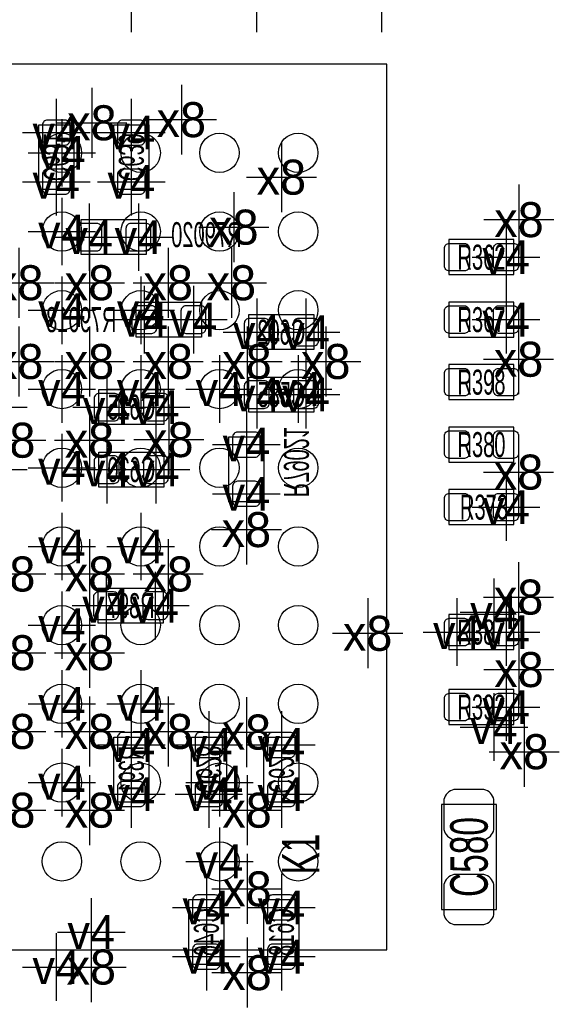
# Model space of a CAD drawing. Extents: x -36 to 384, y -28 to 269.
# Tile 41 of 52: x 36.84 to 42.32, y 41.81 to 51.82. Entities that reach past the tile are written whole.
import ezdxf
from ezdxf.enums import TextEntityAlignment as Align

# ---------------------------------------------------------------- set-up
doc = ezdxf.new("R2010")
doc.units = 0
for name, color, linetype in [('MA_NCLEGEND-1-2', 7, 'CONTINUOUS'), ('MA_NCLEGEND-14-15', 7, 'CONTINUOUS'), ('MA_NCLEGEND-15-16', 7, 'CONTINUOUS'), ('MA_NCLEGEND-2-3', 7, 'CONTINUOUS'), ('MA_NCLEGEND-3-14', 7, 'CONTINUOUS'), ('PG_ASSEMBLY_BOTTOM', 7, 'CONTINUOUS'), ('PG_ASSEMBLY_TOP', 7, 'CONTINUOUS'), ('PIN_BOTTOM', 7, 'CONTINUOUS'), ('PIN_TOP', 7, 'CONTINUOUS'), ('RD_ASSEMBLY_BOTTOM', 7, 'CONTINUOUS'), ('RD_ASSEMBLY_TOP', 7, 'CONTINUOUS')]:
    doc.layers.add(name, color=color, linetype=linetype)

# ---------------------------------------------------------------- blocks, each defined once
blk = doc.blocks.new('FIGURE_CROSS')
for points in [[(0, 0.5), (0, -0.5)], [(-0.5, 0), (0.5, 0)]]:
    blk.add_lwpolyline(points)

msp = doc.modelspace()

# ---------------------------------------------------------------- linework, layer by layer
at = {"layer": 'PG_ASSEMBLY_BOTTOM'}
for points in [[(37.3888, 50.749098), (37.3888, 50.088698), (37.0332, 50.088698), (37.0332, 50.749098), (37.3888, 50.749098)], [(38.1508, 50.749098), (38.1508, 50.088698), (37.7952, 50.088698), (37.7952, 50.749098), (38.1508, 50.749098)], [(38.1254, 49.4284), (37.465, 49.4284), (37.465, 49.784), (38.1254, 49.784), (38.1254, 49.4284)], [(38.6842, 48.5902), (38.0238, 48.5902), (38.0238, 48.9458), (38.6842, 48.9458), (38.6842, 48.5902)], [(39.8272, 48.4632), (39.1668, 48.4632), (39.1668, 48.8188), (39.8272, 48.8188), (39.8272, 48.4632)], [(39.8272, 47.8282), (39.1668, 47.8282), (39.1668, 48.1838), (39.8272, 48.1838), (39.8272, 47.8282)], [(37.6428, 48.0568), (38.3032, 48.0568), (38.3032, 47.7012), (37.6428, 47.7012), (37.6428, 48.0568)], [(38.9636, 46.917889), (38.9636, 47.578289), (39.3192, 47.578289), (39.3192, 46.917889), (38.9636, 46.917889)], [(37.6428, 47.4218), (38.3032, 47.4218), (38.3032, 47.0662), (37.6428, 47.0662), (37.6428, 47.4218)], [(38.296698, 45.683602), (37.636298, 45.683602), (37.636298, 46.039202), (38.296698, 46.039202), (38.296698, 45.683602)], [(38.1508, 44.526149), (38.1508, 43.865749), (37.7952, 43.865749), (37.7952, 44.526149), (38.1508, 44.526149)], [(38.5826, 43.865902), (38.5826, 44.526302), (38.9382, 44.526302), (38.9382, 43.865902), (38.5826, 43.865902)], [(39.3192, 43.865902), (39.3192, 44.526302), (39.6748, 44.526302), (39.6748, 43.865902), (39.3192, 43.865902)], [(38.9128, 42.875048), (38.9128, 42.214648), (38.5572, 42.214648), (38.5572, 42.875048), (38.9128, 42.875048)], [(39.6748, 42.875048), (39.6748, 42.214648), (39.3192, 42.214648), (39.3192, 42.875048), (39.6748, 42.875048)]]:
    msp.add_lwpolyline(points, dxfattribs=at)
at = {"layer": 'PG_ASSEMBLY_TOP'}
for points in [[(40.568093, 42.362907), (40.568093, 51.363118), (31.567882, 51.363118), (31.567882, 42.362907)], [(41.6814, 42.7736), (41.6814, 43.8404), (41.1226, 43.8404), (41.1226, 42.7736)]]:
    msp.add_lwpolyline(points, close=True, dxfattribs=at)
for points in [[(41.1988, 49.2252), (41.8592, 49.2252), (41.8592, 49.5808), (41.1988, 49.5808), (41.1988, 49.2252)], [(41.1988, 48.5902), (41.8592, 48.5902), (41.8592, 48.9458), (41.1988, 48.9458), (41.1988, 48.5902)], [(41.1988, 47.9552), (41.8592, 47.9552), (41.8592, 48.3108), (41.1988, 48.3108), (41.1988, 47.9552)], [(41.1988, 47.3202), (41.8592, 47.3202), (41.8592, 47.6758), (41.1988, 47.6758), (41.1988, 47.3202)], [(41.8592, 47.0408), (41.1988, 47.0408), (41.1988, 46.6852), (41.8592, 46.6852), (41.8592, 47.0408)], [(41.8592, 45.7708), (41.1988, 45.7708), (41.1988, 45.4152), (41.8592, 45.4152), (41.8592, 45.7708)], [(41.1988, 44.6532), (41.8592, 44.6532), (41.8592, 45.0088), (41.1988, 45.0088), (41.1988, 44.6532)]]:
    msp.add_lwpolyline(points, dxfattribs=at)
at = {"layer": 'PIN_BOTTOM'}
for points in [[(37.1221, 50.795809, 0.414214), (37.0713, 50.745009), (37.0713, 50.592609, 0.414214), (37.1221, 50.541809), (37.2999, 50.541809, 0.414214), (37.3507, 50.592609), (37.3507, 50.745009, 0.414214), (37.2999, 50.795809)], [(37.8841, 50.795809, 0.414214), (37.8333, 50.745009), (37.8333, 50.592609, 0.414214), (37.8841, 50.541809), (38.0619, 50.541809, 0.414214), (38.1127, 50.592609), (38.1127, 50.745009, 0.414214), (38.0619, 50.795809)], [(37.1221, 50.295988, 0.414214), (37.0713, 50.245188), (37.0713, 50.092788, 0.414214), (37.1221, 50.041988), (37.2999, 50.041988, 0.414214), (37.3507, 50.092788), (37.3507, 50.245188, 0.414214), (37.2999, 50.295988)], [(37.8841, 50.295988, 0.414214), (37.8333, 50.245188), (37.8333, 50.092788, 0.414214), (37.8841, 50.041988), (38.0619, 50.041988, 0.414214), (38.1127, 50.092788), (38.1127, 50.245188, 0.414214), (38.0619, 50.295988)], [(37.672289, 49.6951, 0.414214), (37.621489, 49.7459), (37.469089, 49.7459, 0.414214), (37.418289, 49.6951), (37.418289, 49.5173, 0.414214), (37.469089, 49.4665), (37.621489, 49.4665, 0.414214), (37.672289, 49.5173)], [(38.172111, 49.6951, 0.414214), (38.121311, 49.7459), (37.968911, 49.7459, 0.414214), (37.918111, 49.6951), (37.918111, 49.5173, 0.414214), (37.968911, 49.4665), (38.121311, 49.4665, 0.414214), (38.172111, 49.5173)], [(38.231089, 48.8569, 0.414214), (38.180289, 48.9077), (38.027889, 48.9077, 0.414214), (37.977089, 48.8569), (37.977089, 48.6791, 0.414214), (38.027889, 48.6283), (38.180289, 48.6283, 0.414214), (38.231089, 48.6791)], [(38.730911, 48.8569, 0.414214), (38.680111, 48.9077), (38.527711, 48.9077, 0.414214), (38.476911, 48.8569), (38.476911, 48.6791, 0.414214), (38.527711, 48.6283), (38.680111, 48.6283, 0.414214), (38.730911, 48.6791)], [(39.374089, 48.7299, 0.414214), (39.323289, 48.7807), (39.170889, 48.7807, 0.414214), (39.120089, 48.7299), (39.120089, 48.5521, 0.414214), (39.170889, 48.5013), (39.323289, 48.5013, 0.414214), (39.374089, 48.5521)], [(39.873911, 48.7299, 0.414214), (39.823111, 48.7807), (39.670711, 48.7807, 0.414214), (39.619911, 48.7299), (39.619911, 48.5521, 0.414214), (39.670711, 48.5013), (39.823111, 48.5013, 0.414214), (39.873911, 48.5521)], [(39.374089, 48.0949, 0.414214), (39.323289, 48.1457), (39.170889, 48.1457, 0.414214), (39.120089, 48.0949), (39.120089, 47.9171, 0.414214), (39.170889, 47.8663), (39.323289, 47.8663, 0.414214), (39.374089, 47.9171)], [(39.873911, 48.0949, 0.414214), (39.823111, 48.1457), (39.670711, 48.1457, 0.414214), (39.619911, 48.0949), (39.619911, 47.9171, 0.414214), (39.670711, 47.8663), (39.823111, 47.8663, 0.414214), (39.873911, 47.9171)], [(37.596089, 47.7901, 0.414214), (37.646889, 47.7393), (37.799289, 47.7393, 0.414214), (37.850089, 47.7901), (37.850089, 47.9679, 0.414214), (37.799289, 48.0187), (37.646889, 48.0187, 0.414214), (37.596089, 47.9679)], [(38.095911, 47.7901, 0.414214), (38.146711, 47.7393), (38.299111, 47.7393, 0.414214), (38.349911, 47.7901), (38.349911, 47.9679, 0.414214), (38.299111, 48.0187), (38.146711, 48.0187, 0.414214), (38.095911, 47.9679)], [(39.2303, 47.371, 0.414214), (39.2811, 47.4218), (39.2811, 47.5742, 0.414214), (39.2303, 47.625), (39.0525, 47.625, 0.414214), (39.0017, 47.5742), (39.0017, 47.4218, 0.414214), (39.0525, 47.371)], [(37.596089, 47.1551, 0.414214), (37.646889, 47.1043), (37.799289, 47.1043, 0.414214), (37.850089, 47.1551), (37.850089, 47.3329, 0.414214), (37.799289, 47.3837), (37.646889, 47.3837, 0.414214), (37.596089, 47.3329)], [(38.095911, 47.1551, 0.414214), (38.146711, 47.1043), (38.299111, 47.1043, 0.414214), (38.349911, 47.1551), (38.349911, 47.3329, 0.414214), (38.299111, 47.3837), (38.146711, 47.3837, 0.414214), (38.095911, 47.3329)], [(39.2303, 46.871179, 0.414214), (39.2811, 46.921979), (39.2811, 47.074379, 0.414214), (39.2303, 47.125179), (39.0525, 47.125179, 0.414214), (39.0017, 47.074379), (39.0017, 46.921979, 0.414214), (39.0525, 46.871179)], [(37.843587, 45.950302, 0.414214), (37.792787, 46.001102), (37.640387, 46.001102, 0.414214), (37.589587, 45.950302), (37.589587, 45.772502, 0.414214), (37.640387, 45.721702), (37.792787, 45.721702, 0.414214), (37.843587, 45.772502)], [(38.343408, 45.950302, 0.414214), (38.292608, 46.001102), (38.140208, 46.001102, 0.414214), (38.089408, 45.950302), (38.089408, 45.772502, 0.414214), (38.140208, 45.721702), (38.292608, 45.721702, 0.414214), (38.343408, 45.772502)], [(37.8841, 44.57286, 0.414214), (37.8333, 44.52206), (37.8333, 44.36966, 0.414214), (37.8841, 44.31886), (38.0619, 44.31886, 0.414214), (38.1127, 44.36966), (38.1127, 44.52206, 0.414214), (38.0619, 44.57286)], [(38.8493, 44.319012, 0.414214), (38.9001, 44.369812), (38.9001, 44.522212, 0.414214), (38.8493, 44.573012), (38.6715, 44.573012, 0.414214), (38.6207, 44.522212), (38.6207, 44.369812, 0.414214), (38.6715, 44.319012)], [(39.5859, 44.319012, 0.414214), (39.6367, 44.369812), (39.6367, 44.522212, 0.414214), (39.5859, 44.573012), (39.4081, 44.573012, 0.414214), (39.3573, 44.522212), (39.3573, 44.369812, 0.414214), (39.4081, 44.319012)], [(37.8841, 44.073039, 0.414214), (37.8333, 44.022239), (37.8333, 43.869839, 0.414214), (37.8841, 43.819039), (38.0619, 43.819039, 0.414214), (38.1127, 43.869839), (38.1127, 44.022239, 0.414214), (38.0619, 44.073039)], [(38.8493, 43.819191, 0.414214), (38.9001, 43.869991), (38.9001, 44.022391, 0.414214), (38.8493, 44.073191), (38.6715, 44.073191, 0.414214), (38.6207, 44.022391), (38.6207, 43.869991, 0.414214), (38.6715, 43.819191)], [(39.5859, 43.819191, 0.414214), (39.6367, 43.869991), (39.6367, 44.022391, 0.414214), (39.5859, 44.073191), (39.4081, 44.073191, 0.414214), (39.3573, 44.022391), (39.3573, 43.869991, 0.414214), (39.4081, 43.819191)], [(38.6461, 42.921758, 0.414214), (38.5953, 42.870958), (38.5953, 42.718558, 0.414214), (38.6461, 42.667758), (38.8239, 42.667758, 0.414214), (38.8747, 42.718558), (38.8747, 42.870958, 0.414214), (38.8239, 42.921758)], [(39.4081, 42.921758, 0.414214), (39.3573, 42.870958), (39.3573, 42.718558, 0.414214), (39.4081, 42.667758), (39.5859, 42.667758, 0.414214), (39.6367, 42.718558), (39.6367, 42.870958, 0.414214), (39.5859, 42.921758)], [(38.6461, 42.421937, 0.414214), (38.5953, 42.371137), (38.5953, 42.218737, 0.414214), (38.6461, 42.167937), (38.8239, 42.167937, 0.414214), (38.8747, 42.218737), (38.8747, 42.371137, 0.414214), (38.8239, 42.421937)], [(39.4081, 42.421937, 0.414214), (39.3573, 42.371137), (39.3573, 42.218737, 0.414214), (39.4081, 42.167937), (39.5859, 42.167937, 0.414214), (39.6367, 42.218737), (39.6367, 42.371137, 0.414214), (39.5859, 42.421937)]]:
    msp.add_lwpolyline(points, format="xyb", close=True, dxfattribs=at)
at = {"layer": 'PIN_TOP'}
for points in [[(41.152089, 49.4919, -0.414214), (41.202889, 49.5427), (41.355289, 49.5427, -0.414214), (41.406089, 49.4919), (41.406089, 49.3141, -0.414214), (41.355289, 49.2633), (41.202889, 49.2633, -0.414214), (41.152089, 49.3141)], [(41.651911, 49.4919, -0.414214), (41.702711, 49.5427), (41.855111, 49.5427, -0.414214), (41.905911, 49.4919), (41.905911, 49.3141, -0.414214), (41.855111, 49.2633), (41.702711, 49.2633, -0.414214), (41.651911, 49.3141)], [(41.152089, 48.8569, -0.414214), (41.202889, 48.9077), (41.355289, 48.9077, -0.414214), (41.406089, 48.8569), (41.406089, 48.6791, -0.414214), (41.355289, 48.6283), (41.202889, 48.6283, -0.414214), (41.152089, 48.6791)], [(41.651911, 48.8569, -0.414214), (41.702711, 48.9077), (41.855111, 48.9077, -0.414214), (41.905911, 48.8569), (41.905911, 48.6791, -0.414214), (41.855111, 48.6283), (41.702711, 48.6283, -0.414214), (41.651911, 48.6791)], [(41.152089, 48.2219, -0.414214), (41.202889, 48.2727), (41.355289, 48.2727, -0.414214), (41.406089, 48.2219), (41.406089, 48.0441, -0.414214), (41.355289, 47.9933), (41.202889, 47.9933, -0.414214), (41.152089, 48.0441)], [(41.651911, 48.2219, -0.414214), (41.702711, 48.2727), (41.855111, 48.2727, -0.414214), (41.905911, 48.2219), (41.905911, 48.0441, -0.414214), (41.855111, 47.9933), (41.702711, 47.9933, -0.414214), (41.651911, 48.0441)], [(41.152089, 47.5869, -0.414214), (41.202889, 47.6377), (41.355289, 47.6377, -0.414214), (41.406089, 47.5869), (41.406089, 47.4091, -0.414214), (41.355289, 47.3583), (41.202889, 47.3583, -0.414214), (41.152089, 47.4091)], [(41.651911, 47.5869, -0.414214), (41.702711, 47.6377), (41.855111, 47.6377, -0.414214), (41.905911, 47.5869), (41.905911, 47.4091, -0.414214), (41.855111, 47.3583), (41.702711, 47.3583, -0.414214), (41.651911, 47.4091)], [(41.406089, 46.7741, -0.414214), (41.355289, 46.7233), (41.202889, 46.7233, -0.414214), (41.152089, 46.7741), (41.152089, 46.9519, -0.414214), (41.202889, 47.0027), (41.355289, 47.0027, -0.414214), (41.406089, 46.9519)], [(41.905911, 46.7741, -0.414214), (41.855111, 46.7233), (41.702711, 46.7233, -0.414214), (41.651911, 46.7741), (41.651911, 46.9519, -0.414214), (41.702711, 47.0027), (41.855111, 47.0027, -0.414214), (41.905911, 46.9519)], [(41.406089, 45.5041, -0.414214), (41.355289, 45.4533), (41.202889, 45.4533, -0.414214), (41.152089, 45.5041), (41.152089, 45.6819, -0.414214), (41.202889, 45.7327), (41.355289, 45.7327, -0.414214), (41.406089, 45.6819)], [(41.905911, 45.5041, -0.414214), (41.855111, 45.4533), (41.702711, 45.4533, -0.414214), (41.651911, 45.5041), (41.651911, 45.6819, -0.414214), (41.702711, 45.7327), (41.855111, 45.7327, -0.414214), (41.905911, 45.6819)], [(41.152089, 44.9199, -0.414214), (41.202889, 44.9707), (41.355289, 44.9707, -0.414214), (41.406089, 44.9199), (41.406089, 44.7421, -0.414214), (41.355289, 44.6913), (41.202889, 44.6913, -0.414214), (41.152089, 44.7421)], [(41.651911, 44.9199, -0.414214), (41.702711, 44.9707), (41.855111, 44.9707, -0.414214), (41.905911, 44.9199), (41.905911, 44.7421, -0.414214), (41.855111, 44.6913), (41.702711, 44.6913, -0.414214), (41.651911, 44.7421)], [(41.656, 43.5864), (41.656, 43.8912, 0.294587), (41.5544, 43.9928), (41.2496, 43.9928, 0.294587), (41.148, 43.8912), (41.148, 43.5864, 0.294587), (41.2496, 43.4848), (41.5544, 43.4848, 0.294587)], [(41.656, 42.7228), (41.656, 43.0276, 0.294587), (41.5544, 43.1292), (41.2496, 43.1292, 0.294587), (41.148, 43.0276), (41.148, 42.7228, 0.294587), (41.2496, 42.6212), (41.5544, 42.6212, 0.294587)]]:
    msp.add_lwpolyline(points, format="xyb", close=True, dxfattribs=at)
for centre in [(37.267896, 50.462891), (38.067996, 50.462891), (38.868096, 50.462891), (39.667891, 50.462891), (37.267896, 49.663096), (38.067996, 49.663096), (38.868096, 49.663096), (39.667891, 49.663096), (37.267896, 48.862996), (38.067996, 48.862996), (38.868096, 48.862996), (39.667891, 48.862996), (37.267896, 48.062896), (38.067996, 48.062896), (38.868096, 48.062896), (39.667891, 48.062896), (37.267896, 47.262999), (38.067996, 47.262999), (38.868096, 47.262999), (39.667891, 47.262999), (37.267896, 46.463001), (38.067996, 46.463001), (38.868096, 46.463001), (39.667891, 46.463001), (37.267896, 45.663104), (38.067996, 45.663104), (38.868096, 45.663104), (39.667891, 45.663104), (37.267896, 44.863004), (38.067996, 44.863004), (38.868096, 44.863004), (39.667891, 44.863004), (37.267896, 44.062904), (38.067996, 44.062904), (38.868096, 44.062904), (39.667891, 44.062904), (37.267896, 43.263109), (38.067996, 43.263109), (38.868096, 43.263109), (39.667891, 43.263109)]:
    msp.add_circle(centre, 0.2, dxfattribs=at)

# ---------------------------------------------------------------- block references
at = {"layer": 'MA_NCLEGEND-1-2', "xscale": 0.6858, "yscale": 0.6858}
for p in [(37.267896, 50.462891), (37.267896, 49.663096), (41.778911, 49.403), (37.267896, 48.862996), (38.067996, 48.862996), (41.778911, 48.768), (37.267896, 48.062896), (38.067996, 48.062896), (38.868096, 48.062896), (39.667891, 48.062896), (37.267896, 47.262999), (41.778911, 46.863), (37.267896, 46.463001), (38.067996, 46.463001), (37.267896, 45.663104), (41.279089, 45.593), (41.778911, 45.593), (37.267896, 44.863004), (38.067996, 44.863004), (41.778911, 44.831), (37.267896, 44.062904), (38.868096, 44.062904), (38.868096, 43.263109)]:
    msp.add_blockref('FIGURE_CROSS', p, dxfattribs=at)
at = {"layer": 'MA_NCLEGEND-14-15', "xscale": 0.6858, "yscale": 0.6858}
for p in [(37.211, 50.668809), (37.973, 50.668809), (37.211, 50.168988), (37.973, 50.168988), (37.545289, 49.6062), (38.045111, 49.6062), (38.104089, 48.768), (38.603911, 48.768), (39.247089, 48.641), (39.746911, 48.641), (39.247089, 48.006), (39.746911, 48.006), (36.571911, 47.879), (37.723089, 47.879), (38.222911, 47.879), (39.1414, 47.498), (36.571911, 47.244), (37.723089, 47.244), (38.222911, 47.244), (39.1414, 46.998179), (37.716587, 45.861402), (38.216408, 45.861402), (37.973, 44.44586), (38.7604, 44.446012), (39.497, 44.446012), (37.973, 43.946039), (38.7604, 43.946191), (39.497, 43.946191), (38.735, 42.794758), (39.497, 42.794758), (38.735, 42.294937), (39.497, 42.294937), (37.211, 42.1894)]:
    msp.add_blockref('FIGURE_CROSS', p, dxfattribs=at)
at = {"layer": 'MA_NCLEGEND-15-16', "xscale": 0.6858, "yscale": 0.6858}
for p in [(37.211, 50.668809), (37.973, 50.668809), (37.211, 50.168988), (37.973, 50.168988), (37.545289, 49.6062), (38.045111, 49.6062), (38.104089, 48.768), (38.603911, 48.768), (39.247089, 48.641), (39.746911, 48.641), (39.247089, 48.006), (39.746911, 48.006), (36.571911, 47.879), (37.723089, 47.879), (38.222911, 47.879), (39.1414, 47.498), (36.571911, 47.244), (37.723089, 47.244), (38.222911, 47.244), (39.1414, 46.998179), (37.716587, 45.861402), (38.216408, 45.861402), (37.973, 44.44586), (38.7604, 44.446012), (39.497, 44.446012), (37.973, 43.946039), (38.7604, 43.946191), (39.497, 43.946191), (38.735, 42.794758), (39.497, 42.794758), (38.735, 42.294937), (39.497, 42.294937)]:
    msp.add_blockref('FIGURE_CROSS', p, dxfattribs=at)
at = {"layer": 'MA_NCLEGEND-2-3', "xscale": 0.6858, "yscale": 0.6858}
for p in [(37.267896, 50.462891), (37.267896, 49.663096), (41.778911, 49.403), (37.267896, 48.862996), (38.067996, 48.862996), (41.778911, 48.768), (37.267896, 48.062896), (38.067996, 48.062896), (38.868096, 48.062896), (39.667891, 48.062896), (37.267896, 47.262999), (41.778911, 46.863), (37.267896, 46.463001), (38.067996, 46.463001), (41.656, 45.7962), (37.267896, 45.663104), (41.279089, 45.593), (37.267896, 44.863004), (38.067996, 44.863004), (41.656, 44.6278), (37.267896, 44.062904), (38.868096, 44.062904), (38.868096, 43.263109), (37.5666, 42.545)]:
    msp.add_blockref('FIGURE_CROSS', p, dxfattribs=at)
at = {"layer": 'MA_NCLEGEND-3-14', "xscale": 0.7112, "yscale": 0.7112}
for p in [(37.973, 52.0446), (39.243, 52.0446), (40.513, 52.0446), (38.481, 50.8), (37.573102, 50.768098), (39.497, 50.2158), (41.91, 49.784), (39.0144, 49.7078), (36.83, 49.142802), (37.547702, 49.142802), (38.347802, 49.142802), (38.989, 49.142802), (36.83, 48.342702), (37.547702, 48.342702), (38.347802, 48.342702), (39.147902, 48.342702), (39.947698, 48.342702), (41.905911, 48.365689), (36.747806, 47.542806), (37.547702, 47.542806), (38.354, 47.5488), (41.905911, 47.2186), (39.1414, 46.6344), (36.747806, 46.183194), (37.547702, 46.183194), (38.347802, 46.183194), (41.905911, 45.9486), (40.3733, 45.5803), (36.747806, 45.383298), (37.547702, 45.383298), (41.91, 45.212), (36.747806, 44.583198), (37.547702, 44.583198), (38.347802, 44.583198), (39.1414, 44.577), (41.963823, 44.377508), (36.747806, 43.783098), (37.547702, 43.783098), (39.147902, 43.783098), (39.147902, 42.983302), (37.5666, 42.1894), (39.147902, 42.132098)]:
    msp.add_blockref('FIGURE_CROSS', p, dxfattribs=at)

# ---------------------------------------------------------------- texts
at = {"layer": 'MA_NCLEGEND-1-2'}
for p in [(37.267896, 50.462891), (37.267896, 49.663096), (41.778911, 49.403), (37.267896, 48.862996), (38.067996, 48.862996), (41.778911, 48.768), (37.267896, 48.062896), (38.067996, 48.062896), (38.868096, 48.062896), (39.667891, 48.062896), (37.267896, 47.262999), (41.778911, 46.863), (37.267896, 46.463001), (38.067996, 46.463001), (37.267896, 45.663104), (41.279089, 45.593), (41.778911, 45.593), (37.267896, 44.863004), (38.067996, 44.863004), (41.778911, 44.831), (37.267896, 44.062904), (38.868096, 44.062904), (38.868096, 43.263109)]:
    msp.add_text('v4', height=0.3429, dxfattribs=at).set_placement(p, align=Align.MIDDLE_CENTER)
at = {"layer": 'MA_NCLEGEND-14-15'}
for p in [(37.211, 50.668809), (37.973, 50.668809), (37.211, 50.168988), (37.973, 50.168988), (37.545289, 49.6062), (38.045111, 49.6062), (38.104089, 48.768), (38.603911, 48.768), (39.247089, 48.641), (39.746911, 48.641), (39.247089, 48.006), (39.746911, 48.006), (37.723089, 47.879), (38.222911, 47.879), (39.1414, 47.498), (37.723089, 47.244), (38.222911, 47.244), (39.1414, 46.998179), (37.716587, 45.861402), (38.216408, 45.861402), (37.973, 44.44586), (38.7604, 44.446012), (39.497, 44.446012), (37.973, 43.946039), (38.7604, 43.946191), (39.497, 43.946191), (38.735, 42.794758), (39.497, 42.794758), (38.735, 42.294937), (39.497, 42.294937), (37.211, 42.1894)]:
    msp.add_text('v4', height=0.3429, dxfattribs=at).set_placement(p, align=Align.MIDDLE_CENTER)
at = {"layer": 'MA_NCLEGEND-15-16'}
for p in [(37.211, 50.668809), (37.973, 50.668809), (37.211, 50.168988), (37.973, 50.168988), (37.545289, 49.6062), (38.045111, 49.6062), (38.104089, 48.768), (38.603911, 48.768), (39.247089, 48.641), (39.746911, 48.641), (39.247089, 48.006), (39.746911, 48.006), (37.723089, 47.879), (38.222911, 47.879), (39.1414, 47.498), (37.723089, 47.244), (38.222911, 47.244), (39.1414, 46.998179), (37.716587, 45.861402), (38.216408, 45.861402), (37.973, 44.44586), (38.7604, 44.446012), (39.497, 44.446012), (37.973, 43.946039), (38.7604, 43.946191), (39.497, 43.946191), (38.735, 42.794758), (39.497, 42.794758), (38.735, 42.294937), (39.497, 42.294937)]:
    msp.add_text('v4', height=0.3429, dxfattribs=at).set_placement(p, align=Align.MIDDLE_CENTER)
at = {"layer": 'MA_NCLEGEND-2-3'}
for p in [(37.267896, 50.462891), (37.267896, 49.663096), (41.778911, 49.403), (37.267896, 48.862996), (38.067996, 48.862996), (41.778911, 48.768), (37.267896, 48.062896), (38.067996, 48.062896), (38.868096, 48.062896), (39.667891, 48.062896), (37.267896, 47.262999), (41.778911, 46.863), (37.267896, 46.463001), (38.067996, 46.463001), (41.656, 45.7962), (37.267896, 45.663104), (41.279089, 45.593), (37.267896, 44.863004), (38.067996, 44.863004), (41.656, 44.6278), (37.267896, 44.062904), (38.868096, 44.062904), (38.868096, 43.263109), (37.5666, 42.545)]:
    msp.add_text('v4', height=0.3429, dxfattribs=at).set_placement(p, align=Align.MIDDLE_CENTER)
at = {"layer": 'MA_NCLEGEND-3-14'}
for p in [(37.573102, 50.768098), (38.481, 50.8), (39.497, 50.2158), (41.91, 49.784), (39.0144, 49.7078), (36.83, 49.142802), (37.547702, 49.142802), (38.347802, 49.142802), (38.989, 49.142802), (41.905911, 48.365689), (36.83, 48.342702), (37.547702, 48.342702), (38.347802, 48.342702), (39.147902, 48.342702), (39.947698, 48.342702), (38.354, 47.5488), (36.747806, 47.542806), (37.547702, 47.542806), (41.905911, 47.2186), (39.1414, 46.6344), (36.747806, 46.183194), (37.547702, 46.183194), (38.347802, 46.183194), (41.905911, 45.9486), (40.3733, 45.5803), (36.747806, 45.383298), (37.547702, 45.383298), (41.91, 45.212), (36.747806, 44.583198), (37.547702, 44.583198), (38.347802, 44.583198), (39.1414, 44.577), (41.963823, 44.377508), (36.747806, 43.783098), (37.547702, 43.783098), (39.147902, 43.783098), (39.147902, 42.983302), (37.5666, 42.1894), (39.147902, 42.132098)]:
    msp.add_text('x8', height=0.3556, dxfattribs=at).set_placement(p, align=Align.MIDDLE_CENTER)
at = {"layer": 'PG_ASSEMBLY_TOP', "width": 0.666667}
msp.add_text('K1', height=0.381, rotation=90, dxfattribs=at).set_placement((39.883791, 43.338013), align=Align.CENTER)
at = {"layer": 'RD_ASSEMBLY_BOTTOM', "text_generation_flag": 2, "width": 0.6}
for s, rotation, p in [('C631', 270, (37.084, 50.418898)), ('C639', 270, (37.846, 50.418898)), ('R79021', 270, (39.5224, 47.3202)), ('C628', 270, (38.6334, 44.196102)), ('R391', 90, (38.1, 44.195949)), ('C621', 270, (39.37, 44.196102)), ('C646', 90, (38.862, 42.544848)), ('C618', 90, (39.624, 42.544848))]:
    msp.add_text(s, height=0.254, rotation=rotation, dxfattribs=at).set_placement(p, align=Align.CENTER)
for s, p in [('R79020', (38.735, 49.5046)), ('R79018', (37.465, 48.641)), ('C602', (39.497, 48.514)), ('C585', (39.497, 47.879)), ('C625', (37.973, 47.752)), ('C630', (37.973, 47.117)), ('R397', (37.966498, 45.734402))]:
    msp.add_text(s, height=0.254, dxfattribs=at).set_placement(p, align=Align.CENTER)
at = {"layer": 'RD_ASSEMBLY_TOP', "width": 0.6}
for s, p in [('R362', (41.529, 49.276)), ('R367', (41.529, 48.641)), ('R398', (41.529, 48.006)), ('R380', (41.529, 47.371)), ('R373', (41.5544, 46.736)), ('R387', (41.529, 45.466)), ('R392', (41.529, 44.704))]:
    msp.add_text(s, height=0.254, dxfattribs=at).set_placement(p, align=Align.CENTER)
at = {"layer": 'RD_ASSEMBLY_TOP', "width": 0.666667}
msp.add_text('C580', height=0.381, rotation=90, dxfattribs=at).set_placement((41.5925, 43.307), align=Align.CENTER)

doc.saveas('drawing.dxf')
